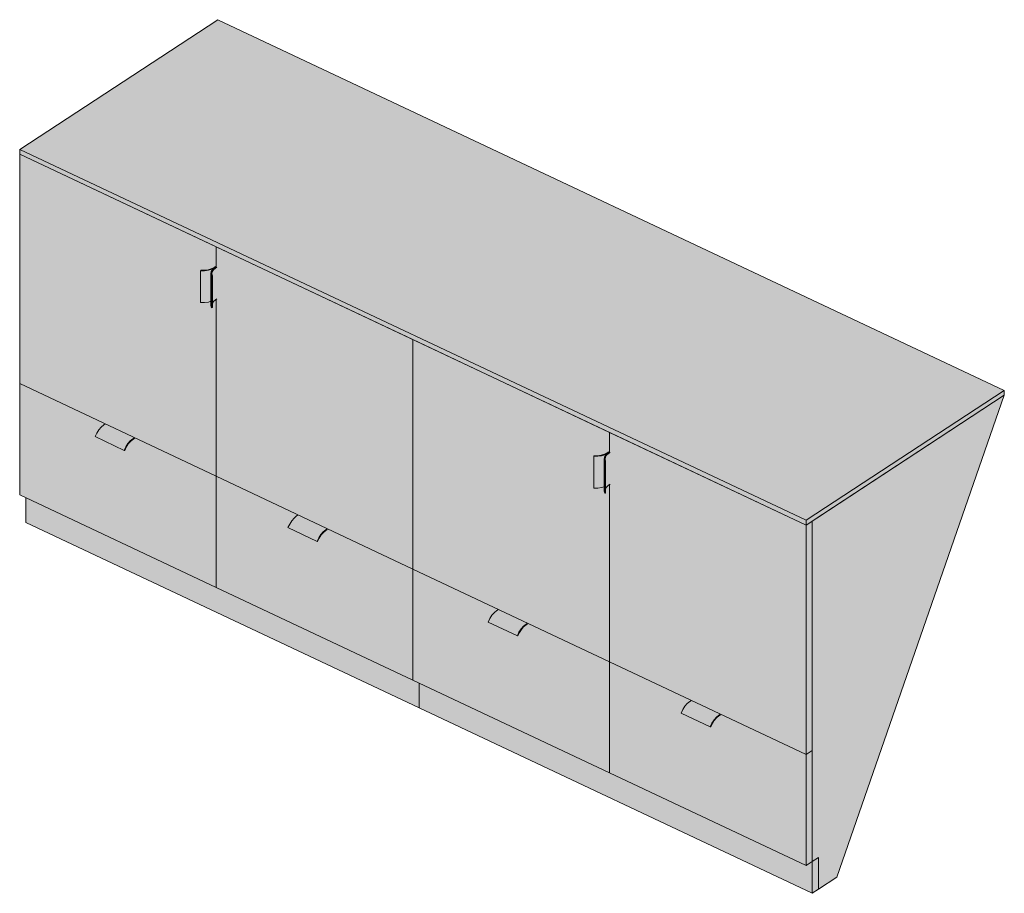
# Model space of a CAD drawing. Header units: centimetres. Extents: x 21469 to 24507, y -1098 to 11847.
# Tile 1 of 4: x 21469 to 21675, y -1098 to -915. Entities that reach past the tile are written whole.
import ezdxf

# ---------------------------------------------------------------- set-up
doc = ezdxf.new("R2010")
doc.units = ezdxf.units.CM
doc.layers.add('A-GENM', color=13, linetype='Continuous', lineweight=18)

# ---------------------------------------------------------------- blocks, each defined once
blk = doc.blocks.new('FURN_Lb_Szafka 04 - E25-S-04_Szafka-10410660-E25-S-04')
at = {"layer": 'A-GENM'}
for points in [[(21633.53, -1019.79), (21675.05, -992.61), (21510.38, -914.93), (21468.87, -942.11), (21631.46, -1018.81)], [(21633.53, -1020.79), (21633.53, -1019.79), (21468.87, -942.11), (21468.87, -943.11), (21631.46, -1019.81)], [(21510.03, -1010.58), (21510.03, -973.51), (21509.71, -973.75), (21509.43, -973.98), (21509.23, -974.3), (21509.23, -975.24), (21509.04, -975.27), (21508.91, -974.82), (21508.91, -973.92), (21508.38, -974.08), (21507.58, -974.19), (21506.75, -974.19), (21506.77, -967.43), (21507.58, -967.43), (21508.38, -967.3), (21509.1, -967.06), (21509.72, -966.71), (21509.88, -966.61), (21510.03, -966.68), (21510.03, -962.53), (21468.87, -943.11), (21468.87, -991.16), (21501.09, -1006.36)], [(21551.2, -1030), (21551.2, -981.95), (21510.03, -962.53), (21510.03, -966.68), (21510.18, -966.76), (21510.18, -973.41), (21510.03, -973.51), (21510.03, -1010.58), (21549.6, -1029.25)], [(21506.75, -967.54), (21507.58, -967.54), (21508.38, -967.43), (21509.1, -967.21), (21509.86, -966.8), (21510, -966.67), (21509.86, -966.63), (21509.41, -966.9), (21508.98, -967.12), (21508.3, -967.32), (21507.55, -967.43), (21506.77, -967.43), (21506.75, -967.54)], [(21506.75, -974.19), (21507.58, -974.19), (21508.38, -974.08), (21508.91, -973.92), (21508.91, -968.17), (21508.98, -967.71), (21509.26, -967.28), (21509.71, -966.9), (21508.98, -967.24), (21508.38, -967.43), (21507.58, -967.54), (21506.75, -967.54)], [(21509.04, -968.62), (21509.23, -968.59), (21509.11, -968.17), (21509.18, -967.74), (21509.43, -967.33), (21510.03, -966.86), (21510.18, -966.76), (21510.03, -966.68), (21509.62, -966.97), (21509.22, -967.33), (21508.98, -967.71), (21508.91, -968.17), (21508.98, -968.39)], [(21509.23, -974.3), (21509.43, -973.98), (21509.86, -973.62), (21509.86, -966.97), (21509.43, -967.33), (21509.18, -967.74), (21509.11, -968.17), (21509.23, -968.62), (21509.23, -974.08)], [(21509.86, -973.62), (21510.18, -973.41), (21510.18, -966.76), (21509.86, -966.97), (21509.86, -973.55)], [(21509.04, -975.27), (21509.04, -968.62), (21508.91, -968.17), (21508.91, -974.82)], [(21509.04, -975.27), (21509.23, -975.24), (21509.21, -968.6), (21509.04, -968.62), (21509.04, -974.08)], [(21592.36, -1049.42), (21592.36, -1012.35), (21592.04, -1012.59), (21591.77, -1012.82), (21591.57, -1013.14), (21591.57, -1014.08), (21591.37, -1014.11), (21591.24, -1013.66), (21591.24, -1012.75), (21590.71, -1012.92), (21589.91, -1013.03), (21589.08, -1013.03), (21589.11, -1006.27), (21589.91, -1006.26), (21590.71, -1006.14), (21591.43, -1005.9), (21592.06, -1005.55), (21592.21, -1005.45), (21592.36, -1005.52), (21592.36, -1001.37), (21551.2, -981.95), (21551.2, -1030), (21591.02, -1048.79)], [(21510.03, -1033.86), (21510.03, -1010.58), (21492.88, -1002.49), (21492.88, -1002.65), (21492.56, -1002.87), (21492.03, -1003.31), (21491.53, -1003.91), (21491.09, -1004.64), (21490.85, -1005.16), (21490.74, -1005.14), (21484.65, -1002.26), (21484.99, -1001.51), (21485.43, -1000.83), (21485.93, -1000.26), (21486.46, -999.83), (21486.78, -999.61), (21468.87, -991.16), (21468.87, -1014.44), (21508.56, -1033.17)], [(21633.53, -1020.79), (21675.05, -993.61), (21675.05, -992.61), (21633.53, -1019.79)], [(21636.12, -1097.08), (21640, -1094.54), (21675.05, -993.61), (21634.82, -1019.94), (21634.82, -1091.27), (21636.12, -1090.43), (21636.12, -1094.54)], [(21490.74, -1005.14), (21491.09, -1004.39), (21491.53, -1003.71), (21492.03, -1003.13), (21492.56, -1002.7), (21486.46, -999.83), (21485.93, -1000.26), (21485.43, -1000.83), (21484.99, -1001.51), (21484.65, -1002.26), (21490.2, -1004.88)], [(21492.56, -1002.7), (21492.88, -1002.49), (21486.78, -999.61), (21486.46, -999.83)], [(21633.53, -1068.84), (21633.53, -1020.79), (21592.36, -1001.37), (21592.36, -1005.52), (21592.52, -1005.6), (21592.52, -1012.25), (21592.36, -1012.35), (21592.36, -1049.42), (21631.46, -1067.86)], [(21490.85, -1005.16), (21491.22, -1004.39), (21491.68, -1003.71), (21492.17, -1003.18), (21492.71, -1002.76), (21492.88, -1002.65), (21492.88, -1002.49), (21492.36, -1002.87), (21492.03, -1003.13), (21491.46, -1003.81), (21491.06, -1004.45), (21490.74, -1005.14)], [(21589.08, -1006.38), (21590.01, -1006.36), (21590.71, -1006.26), (21591.43, -1006.05), (21592.19, -1005.64), (21592.33, -1005.51), (21592.19, -1005.46), (21591.75, -1005.74), (21591.32, -1005.96), (21590.53, -1006.18), (21589.88, -1006.27), (21589.11, -1006.27), (21589.08, -1006.38)], [(21589.08, -1013.03), (21589.91, -1013.03), (21590.71, -1012.92), (21591.24, -1012.75), (21591.24, -1007.01), (21591.32, -1006.55), (21591.59, -1006.12), (21592.04, -1005.74), (21591.32, -1006.08), (21590.53, -1006.29), (21589.91, -1006.38), (21589.08, -1006.38)], [(21591.37, -1007.46), (21591.57, -1007.43), (21591.44, -1007.01), (21591.51, -1006.58), (21591.77, -1006.17), (21592.36, -1005.7), (21592.52, -1005.6), (21592.36, -1005.52), (21591.96, -1005.81), (21591.56, -1006.17), (21591.32, -1006.55), (21591.24, -1007.01), (21591.31, -1007.23)], [(21591.57, -1013.14), (21591.77, -1012.82), (21592.19, -1012.46), (21592.19, -1005.81), (21591.77, -1006.17), (21591.51, -1006.58), (21591.45, -1007.01), (21591.57, -1007.46), (21591.57, -1013.03)], [(21592.19, -1012.46), (21592.52, -1012.25), (21592.52, -1005.6), (21592.19, -1005.81), (21592.19, -1012.39)], [(21591.37, -1014.11), (21591.37, -1007.46), (21591.24, -1007.01), (21591.24, -1013.66)], [(21591.37, -1014.11), (21591.57, -1014.08), (21591.55, -1007.43), (21591.37, -1007.46), (21591.37, -1013.03)], [(21551.2, -1053.28), (21551.2, -1030), (21533.28, -1021.55), (21533.28, -1021.71), (21532.96, -1021.93), (21532.43, -1022.37), (21531.93, -1022.96), (21531.5, -1023.7), (21531.26, -1024.22), (21531.15, -1024.2), (21525.05, -1021.32), (21525.4, -1020.57), (21525.83, -1019.89), (21526.33, -1019.32), (21526.86, -1018.89), (21527.18, -1018.67), (21510.03, -1010.58), (21510.03, -1033.86), (21549.6, -1052.53)], [(21552.49, -1059.09), (21552.49, -1053.89), (21470.16, -1015.05), (21470.16, -1020.25), (21551.2, -1058.47)], [(21531.15, -1024.2), (21531.5, -1023.45), (21531.93, -1022.77), (21532.43, -1022.19), (21532.96, -1021.76), (21526.86, -1018.89), (21526.33, -1019.32), (21525.83, -1019.89), (21525.4, -1020.57), (21525.05, -1021.32), (21526.86, -1022.17)], [(21532.96, -1021.76), (21533.28, -1021.55), (21527.18, -1018.67), (21526.86, -1018.89)], [(21633.53, -1068.84), (21634.82, -1067.99), (21634.82, -1019.94), (21633.53, -1020.79), (21633.53, -1067.38)], [(21531.26, -1024.22), (21531.62, -1023.45), (21532.08, -1022.77), (21532.55, -1022.26), (21532.96, -1021.93), (21533.28, -1021.71), (21533.28, -1021.55), (21532.76, -1021.93), (21532.43, -1022.19), (21531.87, -1022.87), (21531.47, -1023.51), (21531.15, -1024.2)], [(21592.36, -1072.7), (21592.36, -1049.42), (21575.21, -1041.33), (21575.21, -1041.49), (21574.89, -1041.7), (21574.36, -1042.15), (21573.86, -1042.74), (21573.42, -1043.48), (21573.18, -1044), (21573.08, -1043.97), (21566.98, -1041.1), (21567.33, -1040.35), (21567.76, -1039.67), (21568.26, -1039.1), (21568.79, -1038.67), (21569.11, -1038.45), (21551.2, -1030), (21551.2, -1053.28), (21576.89, -1065.4)], [(21573.08, -1043.97), (21573.42, -1043.23), (21573.86, -1042.55), (21574.36, -1041.97), (21574.89, -1041.54), (21568.79, -1038.67), (21568.26, -1039.1), (21567.76, -1039.67), (21567.33, -1040.35), (21566.98, -1041.1), (21571.49, -1043.23)], [(21574.89, -1041.54), (21575.21, -1041.33), (21569.11, -1038.45), (21568.79, -1038.67)], [(21573.18, -1044), (21573.55, -1043.23), (21574.01, -1042.55), (21574.5, -1042.02), (21575.05, -1041.6), (21575.21, -1041.49), (21575.21, -1041.33), (21574.69, -1041.7), (21574.36, -1041.97), (21573.79, -1042.65), (21573.39, -1043.29), (21573.08, -1043.97)], [(21633.53, -1092.12), (21633.53, -1068.84), (21615.62, -1060.39), (21615.62, -1060.55), (21615.29, -1060.76), (21614.76, -1061.21), (21614.26, -1061.8), (21613.83, -1062.54), (21613.59, -1063.05), (21613.48, -1063.03), (21607.38, -1060.16), (21607.73, -1059.41), (21608.17, -1058.73), (21608.66, -1058.16), (21609.19, -1057.72), (21609.52, -1057.51), (21592.36, -1049.42), (21592.36, -1072.7), (21631.46, -1091.14)], [(21634.82, -1097.92), (21634.82, -1091.27), (21633.53, -1092.12), (21552.49, -1053.89), (21552.49, -1059.09), (21633.53, -1097.31)], [(21613.48, -1063.03), (21613.83, -1062.29), (21614.26, -1061.61), (21614.76, -1061.03), (21615.29, -1060.6), (21609.19, -1057.72), (21608.66, -1058.16), (21608.17, -1058.73), (21607.73, -1059.41), (21607.38, -1060.16), (21609.19, -1061.01)], [(21615.29, -1060.6), (21615.62, -1060.39), (21609.52, -1057.51), (21609.19, -1057.72), (21613.96, -1059.98)], [(21613.59, -1063.05), (21613.96, -1062.29), (21614.42, -1061.61), (21614.88, -1061.1), (21615.29, -1060.76), (21615.62, -1060.55), (21615.62, -1060.39), (21615.09, -1060.76), (21614.76, -1061.03), (21614.2, -1061.71), (21613.8, -1062.35), (21613.48, -1063.03)], [(21633.53, -1092.12), (21634.82, -1091.27), (21634.82, -1067.99), (21633.53, -1068.84), (21633.53, -1090.66)], [(21634.82, -1097.92), (21636.12, -1097.08), (21636.12, -1090.43), (21634.82, -1091.27), (21634.82, -1097.08)]]:
    blk.add_hatch(color=256, dxfattribs=at).paths.add_polyline_path(points)
for p, q in [((21510.38, -914.93), (21468.87, -942.11)), ((21675.05, -992.61), (21510.38, -914.93)), ((21468.87, -942.11), (21633.53, -1019.79)), ((21468.87, -943.11), (21468.87, -942.11)), ((21633.53, -1020.79), (21468.87, -943.11)), ((21468.87, -943.11), (21510.03, -962.53)), ((21468.87, -943.11), (21468.87, -991.16)), ((21510.03, -962.53), (21510.03, -966.68)), ((21510.03, -962.53), (21551.2, -981.95)), ((21510.03, -966.68), (21510.03, -962.53)), ((21509.88, -966.61), (21509.56, -966.82)), ((21509.71, -966.9), (21510.03, -966.68)), ((21510.03, -966.68), (21509.71, -966.9)), ((21509.86, -966.97), (21510.18, -966.76)), ((21506.77, -967.43), (21506.75, -967.54)), ((21506.75, -974.19), (21506.75, -967.54)), ((21508.91, -968.1), (21508.91, -974.76)), ((21509.04, -968.62), (21509.23, -968.59)), ((21509.04, -968.62), (21509.04, -975.27)), ((21509.23, -975.24), (21509.23, -968.59)), ((21509.23, -975.24), (21509.04, -975.27)), ((21510.18, -973.41), (21509.86, -973.62)), ((21510.03, -973.51), (21510.03, -1010.58)), ((21510.03, -1010.58), (21510.03, -973.51)), ((21551.2, -1030), (21551.2, -981.95)), ((21551.2, -981.95), (21592.36, -1001.37)), ((21551.2, -981.95), (21551.2, -1030)), ((21468.87, -991.16), (21510.03, -1010.58)), ((21468.87, -1014.44), (21468.87, -991.16)), ((21510.03, -1010.58), (21468.87, -991.16)), ((21633.53, -1019.79), (21675.05, -992.61)), ((21675.05, -993.61), (21633.53, -1020.79)), ((21675.05, -993.61), (21634.82, -1019.94)), ((21640, -1094.54), (21675.05, -993.61)), ((21675.05, -992.61), (21675.05, -993.61)), ((21486.46, -999.83), (21486.78, -999.61)), ((21592.36, -1001.37), (21592.36, -1005.52)), ((21592.36, -1001.37), (21633.53, -1020.79)), ((21592.36, -1005.52), (21592.36, -1001.37)), ((21484.65, -1002.26), (21490.74, -1005.14)), ((21492.88, -1002.49), (21492.56, -1002.7)), ((21492.56, -1002.87), (21492.88, -1002.65)), ((21490.74, -1005.14), (21490.85, -1005.16)), ((21592.21, -1005.45), (21591.89, -1005.66)), ((21592.04, -1005.74), (21592.36, -1005.52)), ((21592.36, -1005.52), (21592.04, -1005.74)), ((21592.19, -1005.81), (21592.52, -1005.6)), ((21589.11, -1006.27), (21589.08, -1006.38)), ((21589.08, -1013.03), (21589.08, -1006.38)), ((21591.24, -1006.94), (21591.24, -1013.6)), ((21591.37, -1007.46), (21591.57, -1007.43)), ((21591.37, -1007.46), (21591.37, -1014.11)), ((21591.57, -1014.08), (21591.57, -1007.43)), ((21510.03, -1010.58), (21551.2, -1030)), ((21510.03, -1010.58), (21510.03, -1033.86)), ((21510.03, -1033.86), (21510.03, -1010.58)), ((21551.2, -1030), (21510.03, -1010.58)), ((21592.52, -1012.25), (21592.19, -1012.46)), ((21592.36, -1012.35), (21592.36, -1049.42)), ((21592.36, -1049.42), (21592.36, -1012.35)), ((21591.57, -1014.08), (21591.37, -1014.11)), ((21510.03, -1033.86), (21468.87, -1014.44)), ((21470.16, -1015.05), (21470.16, -1020.25)), ((21552.49, -1059.09), (21470.16, -1020.25)), ((21526.86, -1018.89), (21527.18, -1018.67)), ((21633.53, -1020.79), (21633.53, -1019.79)), ((21633.53, -1020.79), (21634.82, -1019.94)), ((21634.82, -1019.94), (21634.82, -1067.99)), ((21634.82, -1019.94), (21634.82, -1091.27)), ((21525.05, -1021.32), (21531.15, -1024.2)), ((21533.28, -1021.55), (21532.96, -1021.76)), ((21532.96, -1021.93), (21533.28, -1021.71)), ((21633.53, -1068.84), (21633.53, -1020.79)), ((21531.15, -1024.2), (21531.26, -1024.22)), ((21551.2, -1030), (21592.36, -1049.42)), ((21551.2, -1053.28), (21551.2, -1030)), ((21551.2, -1030), (21551.2, -1053.28)), ((21592.36, -1049.42), (21551.2, -1030)), ((21551.2, -1053.28), (21510.03, -1033.86)), ((21568.79, -1038.67), (21569.11, -1038.45)), ((21566.98, -1041.1), (21573.08, -1043.97)), ((21575.21, -1041.33), (21574.89, -1041.54)), ((21574.89, -1041.7), (21575.21, -1041.49)), ((21573.08, -1043.97), (21573.18, -1044)), ((21592.36, -1072.7), (21592.36, -1049.42)), ((21592.36, -1049.42), (21633.53, -1068.84)), ((21592.36, -1049.42), (21592.36, -1072.7)), ((21633.53, -1068.84), (21592.36, -1049.42)), ((21592.36, -1072.7), (21551.2, -1053.28)), ((21552.49, -1059.09), (21552.49, -1053.89)), ((21552.49, -1053.89), (21552.49, -1059.09)), ((21609.19, -1057.72), (21609.52, -1057.51)), ((21634.82, -1097.92), (21552.49, -1059.09)), ((21607.38, -1060.16), (21613.48, -1063.03)), ((21615.62, -1060.39), (21615.29, -1060.6)), ((21615.29, -1060.76), (21615.62, -1060.55)), ((21613.48, -1063.03), (21613.59, -1063.05)), ((21633.53, -1068.84), (21634.82, -1067.99)), ((21634.82, -1067.99), (21633.53, -1068.84)), ((21634.82, -1067.99), (21634.82, -1091.27)), ((21633.53, -1068.84), (21633.53, -1092.12)), ((21633.53, -1092.12), (21592.36, -1072.7)), ((21634.82, -1091.27), (21636.12, -1090.43)), ((21634.82, -1091.27), (21636.12, -1090.43)), ((21636.12, -1090.43), (21636.12, -1097.08)), ((21636.12, -1090.43), (21636.12, -1097.08)), ((21634.82, -1091.27), (21633.53, -1092.12)), ((21634.82, -1097.92), (21634.82, -1091.27)), ((21636.12, -1097.08), (21640, -1094.54)), ((21636.12, -1097.08), (21634.82, -1097.92))]:
    blk.add_line(p, q, dxfattribs=at)
for points in [[(21506.75, -967.54, 0), (21507.58, -967.54, 0), (21508.38, -967.43, 0), (21509.1, -967.21, 0), (21509.71, -966.9, 0)], [(21509.56, -966.82, 0), (21508.98, -967.12, 0), (21508.3, -967.32, 0), (21507.55, -967.43, 0), (21506.77, -967.43, 0)], [(21509.71, -966.9, 0), (21509.26, -967.28, 0), (21508.98, -967.71, 0), (21508.91, -968.17, 0), (21509.04, -968.62, 0)], [(21509.23, -968.59, 0), (21509.11, -968.17, 0), (21509.18, -967.74, 0), (21509.43, -967.33, 0), (21509.86, -966.97, 0)], [(21508.92, -973.92, 0), (21508.38, -974.08, 0), (21507.58, -974.19, 0), (21506.75, -974.19, 0)], [(21509.04, -975.27, 0), (21508.91, -974.82, 0), (21508.91, -974.76, 0)], [(21509.86, -973.62, 0), (21509.43, -973.98, 0), (21509.22, -974.3, 0)], [(21484.65, -1002.26, 0), (21484.99, -1001.51, 0), (21485.43, -1000.83, 0), (21485.93, -1000.26, 0), (21486.46, -999.83, 0)], [(21492.56, -1002.7, 0), (21492.03, -1003.13, 0), (21491.53, -1003.71, 0), (21491.09, -1004.39, 0), (21490.74, -1005.14, 0)], [(21490.85, -1005.16, 0), (21491.18, -1004.45, 0), (21491.59, -1003.81, 0), (21492.06, -1003.27, 0), (21492.56, -1002.87, 0)], [(21589.08, -1006.38, 0), (21589.91, -1006.38, 0), (21590.71, -1006.26, 0), (21591.43, -1006.05, 0), (21592.04, -1005.74, 0)], [(21591.89, -1005.66, 0), (21591.32, -1005.96, 0), (21590.63, -1006.16, 0), (21589.88, -1006.27, 0), (21589.11, -1006.27, 0)], [(21592.04, -1005.74, 0), (21591.59, -1006.12, 0), (21591.32, -1006.55, 0), (21591.24, -1007.01, 0), (21591.37, -1007.46, 0)], [(21591.57, -1007.43, 0), (21591.44, -1007.01, 0), (21591.51, -1006.58, 0), (21591.77, -1006.17, 0), (21592.19, -1005.81, 0)], [(21591.25, -1012.76, 0), (21590.71, -1012.92, 0), (21589.91, -1013.03, 0), (21589.08, -1013.03, 0)], [(21591.37, -1014.11, 0), (21591.24, -1013.66, 0), (21591.24, -1013.6, 0)], [(21592.19, -1012.46, 0), (21591.77, -1012.82, 0), (21591.55, -1013.14, 0)], [(21525.05, -1021.32, 0), (21525.4, -1020.57, 0), (21525.83, -1019.89, 0), (21526.33, -1019.32, 0), (21526.86, -1018.89, 0)], [(21532.96, -1021.76, 0), (21532.43, -1022.19, 0), (21531.93, -1022.77, 0), (21531.5, -1023.45, 0), (21531.15, -1024.2, 0)], [(21531.26, -1024.22, 0), (21531.58, -1023.51, 0), (21531.99, -1022.87, 0), (21532.46, -1022.33, 0), (21532.96, -1021.93, 0)], [(21566.98, -1041.1, 0), (21567.33, -1040.35, 0), (21567.76, -1039.67, 0), (21568.26, -1039.1, 0), (21568.79, -1038.67, 0)], [(21574.89, -1041.54, 0), (21574.36, -1041.97, 0), (21573.86, -1042.55, 0), (21573.42, -1043.23, 0), (21573.08, -1043.97, 0)], [(21573.18, -1044, 0), (21573.51, -1043.29, 0), (21573.92, -1042.65, 0), (21574.39, -1042.11, 0), (21574.89, -1041.7, 0)], [(21607.38, -1060.16, 0), (21607.73, -1059.41, 0), (21608.17, -1058.73, 0), (21608.66, -1058.16, 0), (21609.19, -1057.72, 0)], [(21615.29, -1060.6, 0), (21614.76, -1061.03, 0), (21614.26, -1061.61, 0), (21613.83, -1062.29, 0), (21613.48, -1063.03, 0)], [(21613.59, -1063.05, 0), (21613.91, -1062.35, 0), (21614.32, -1061.71, 0), (21614.79, -1061.17, 0), (21615.29, -1060.76, 0)]]:
    blk.add_polyline3d(points, dxfattribs=at)

msp = doc.modelspace()

# ---------------------------------------------------------------- block references
at = {"layer": 'A-GENM'}
msp.add_blockref('FURN_Lb_Szafka 04 - E25-S-04_Szafka-10410660-E25-S-04', (0, 0), dxfattribs=at)

doc.saveas('drawing.dxf')
